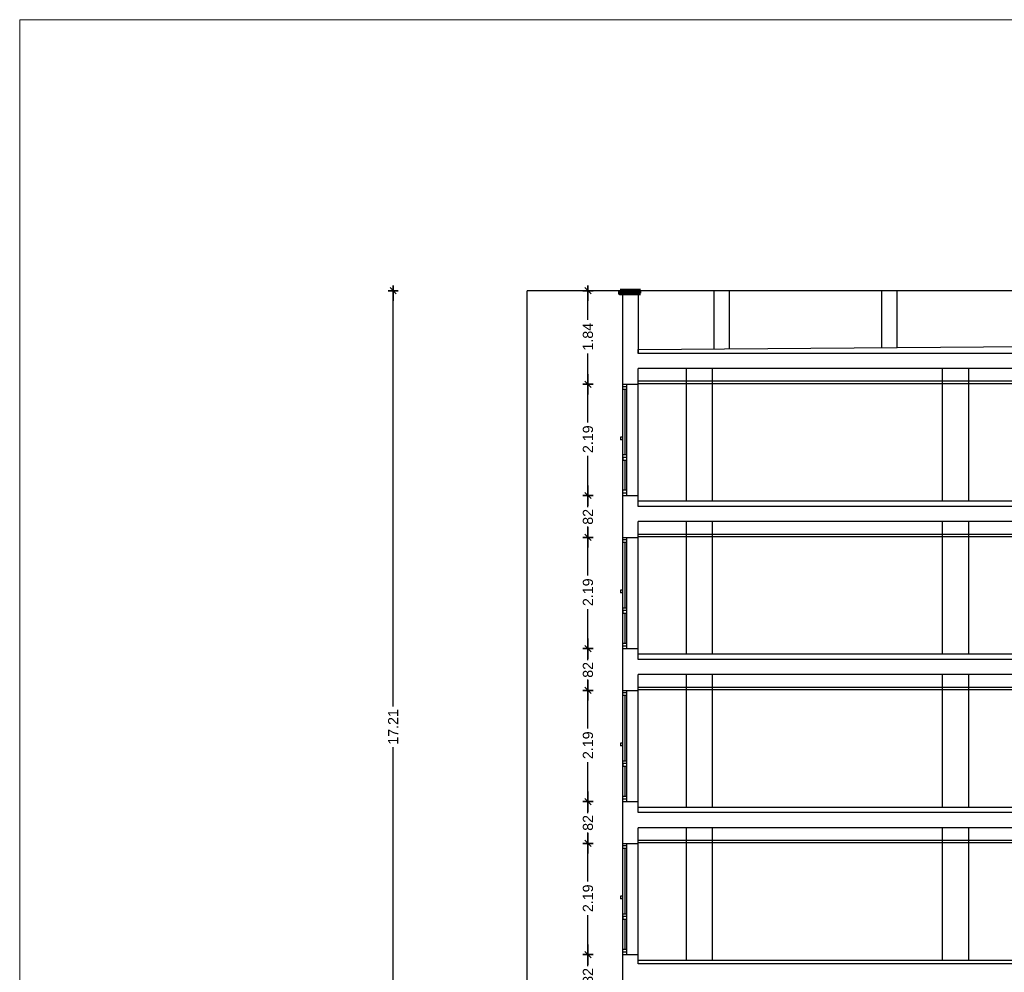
# Model space of a CAD drawing. Header units: metres. Extents: x -1 to 507, y -14 to 23.
# Tile 3 of 8: x 461 to 480, y 5 to 23. Entities that reach past the tile are written whole.
import ezdxf

# ---------------------------------------------------------------- set-up
doc = ezdxf.new("R2010")
doc.units = ezdxf.units.M
doc.header["$PDMODE"] = 65
doc.linetypes.add('CONTINUA', pattern=[0])
doc.layers.add('SECCIONS ACTUAL LONDRES 55', color=7, linetype='CONTINUA', lineweight=25)
doc.styles.add('ARIAL', font='arial.ttf')
doc.dimstyles.new('DIMSTYLE_3', dxfattribs={"dimtxt": 0.2, "dimasz": 0.2, "dimexe": 0, "dimexo": 1e-06, "dimgap": 0.1, "dimtad": 0, "dimrnd": 0.01, "dimzin": 4, "dimdsep": 46, "dimtxsty": 'ARIAL', "dimblk1": 'ALL_ML_STRICH', "dimblk2": 'ALL_ML_STRICH', "dimsah": 1, "dimcen": 0, "dimse1": 1, "dimse2": 1, "dimclrd": 2, "dimclre": 2, "dimclrt": 2, "dimadec": 0, "dimazin": 0, "dimtfac": 1, "dimtdec": 0, "dimtix": 1, "dimtmove": 2, "dimatfit": 3, "dimfxl": 0, "dimtzin": 0, "dimlwd": 0, "dimlwe": 35, "dimarcsym": 0})
doc.dimstyles.new('DIMSTYLE_4', dxfattribs={"dimtxt": 0.2, "dimasz": 0.2, "dimexe": 0, "dimexo": 1e-06, "dimgap": 0.1, "dimtad": 0, "dimdec": 0, "dimlfac": 100, "dimrnd": 1, "dimzin": 4, "dimdsep": 46, "dimtxsty": 'ARIAL', "dimblk1": 'ALL_ML_STRICH', "dimblk2": 'ALL_ML_STRICH', "dimsah": 1, "dimcen": 0, "dimse1": 1, "dimse2": 1, "dimclrd": 2, "dimclre": 2, "dimclrt": 2, "dimadec": 0, "dimazin": 0, "dimtfac": 1, "dimtdec": 0, "dimtix": 1, "dimtmove": 2, "dimatfit": 3, "dimfxl": 0, "dimtzin": 0, "dimlwd": 0, "dimlwe": 35, "dimarcsym": 0})
doc.dimstyles.new('DIMSTYLE_5', dxfattribs={"dimtxt": 0.2, "dimasz": 0.2, "dimexe": 0, "dimexo": 1e-06, "dimgap": 0.1, "dimtad": 0, "dimdec": 0, "dimlfac": 100, "dimrnd": 1, "dimzin": 4, "dimdsep": 46, "dimtxsty": 'ARIAL', "dimblk1": 'ALL_ML_STRICH', "dimblk2": 'ALL_ML_STRICH', "dimsah": 1, "dimcen": 0, "dimse1": 1, "dimse2": 1, "dimclrd": 2, "dimclre": 2, "dimclrt": 2, "dimadec": 0, "dimazin": 0, "dimtfac": 1, "dimtdec": 0, "dimtix": 1, "dimtmove": 2, "dimatfit": 3, "dimfxl": 0, "dimtzin": 0, "dimlwd": 0, "dimlwe": 35, "dimarcsym": 0})

# ---------------------------------------------------------------- blocks, each defined once
blk = doc.blocks.new('ALL_ML_STRICH')
at = {"color": 0, "linetype": 'ByBlock', "lineweight": -2}
for p, q in [((-1, 0), (0.5, 0)), ((-0.3, -0.3), (0.3, 0.3)), ((0, -0.5), (0, 0.5))]:
    blk.add_line(p, q, dxfattribs=at)
blk = doc.blocks.new('*D6')
at = {"layer": 'DEFPOINTS', "color": 2, "linetype": 'CONTINUA', "lineweight": 35, "transparency": 33554687}
for p in [(472.77, 4.862), (471.859, 4.041), (472.847, 4.041)]:
    blk.add_point(p, dxfattribs=at)
at = {"layer": 'SECCIONS ACTUAL LONDRES 55', "color": 2, "linetype": 'CONTINUA', "lineweight": -2, "transparency": 33554687}
for p, q in [((471.859, 4.634), (471.859, 4.862)), ((471.859, 4.041), (471.859, 4.254))]:
    blk.add_line(p, q, dxfattribs=at)
at = {"layer": 'SECCIONS ACTUAL LONDRES 55', "color": 2, "linetype": 'CONTINUA', "lineweight": 35, "transparency": 33554687, "xscale": 0.2, "yscale": 0.2, "zscale": 0.2}
for p, rotation in [((471.859, 4.862), 90), ((471.859, 4.041), 270)]:
    blk.add_blockref('ALL_ML_STRICH', p, dxfattribs=dict(at, rotation=rotation))
at = {"layer": 'SECCIONS ACTUAL LONDRES 55', "color": 2, "linetype": 'CONTINUA', "lineweight": 35, "transparency": 33554687, "insert": (471.859, 4.444), "char_height": 0.2, "width": 0.4, "attachment_point": 5, "rotation": 90, "style": 'ARIAL'}
blk.add_mtext('\\A1;{82}', dxfattribs=at)
blk = doc.blocks.new('*D7')
at = {"layer": 'DEFPOINTS', "color": 2, "linetype": 'CONTINUA', "lineweight": 35, "transparency": 33554687}
for p in [(472.695, 7.051), (471.859, 4.862), (472.77, 4.862)]:
    blk.add_point(p, dxfattribs=at)
at = {"layer": 'SECCIONS ACTUAL LONDRES 55', "color": 2, "linetype": 'CONTINUA', "lineweight": -2, "transparency": 33554687}
for p, q in [((471.859, 6.301), (471.859, 7.051)), ((471.859, 4.862), (471.859, 5.641))]:
    blk.add_line(p, q, dxfattribs=at)
at = {"layer": 'SECCIONS ACTUAL LONDRES 55', "color": 2, "linetype": 'CONTINUA', "lineweight": 35, "transparency": 33554687, "xscale": 0.2, "yscale": 0.2, "zscale": 0.2}
for p, rotation in [((471.859, 7.051), 90), ((471.859, 4.862), 270)]:
    blk.add_blockref('ALL_ML_STRICH', p, dxfattribs=dict(at, rotation=rotation))
at = {"layer": 'SECCIONS ACTUAL LONDRES 55', "color": 2, "linetype": 'CONTINUA', "lineweight": 35, "transparency": 33554687, "insert": (471.859, 5.971), "char_height": 0.2, "width": 0.8, "attachment_point": 5, "rotation": 90, "style": 'ARIAL'}
blk.add_mtext('\\A1;{2.19}', dxfattribs=at)
blk = doc.blocks.new('*D8')
at = {"layer": 'DEFPOINTS', "color": 2, "linetype": 'CONTINUA', "lineweight": 35, "transparency": 33554687}
for p in [(472.542, 7.872), (471.859, 7.051), (472.695, 7.051)]:
    blk.add_point(p, dxfattribs=at)
at = {"layer": 'SECCIONS ACTUAL LONDRES 55', "color": 2, "linetype": 'CONTINUA', "lineweight": -2, "transparency": 33554687}
for p, q in [((471.859, 7.644), (471.859, 7.872)), ((471.859, 7.051), (471.859, 7.264))]:
    blk.add_line(p, q, dxfattribs=at)
at = {"layer": 'SECCIONS ACTUAL LONDRES 55', "color": 2, "linetype": 'CONTINUA', "lineweight": 35, "transparency": 33554687, "xscale": 0.2, "yscale": 0.2, "zscale": 0.2}
for p, rotation in [((471.859, 7.872), 90), ((471.859, 7.051), 270)]:
    blk.add_blockref('ALL_ML_STRICH', p, dxfattribs=dict(at, rotation=rotation))
at = {"layer": 'SECCIONS ACTUAL LONDRES 55', "color": 2, "linetype": 'CONTINUA', "lineweight": 35, "transparency": 33554687, "insert": (471.859, 7.454), "char_height": 0.2, "width": 0.4, "attachment_point": 5, "rotation": 90, "style": 'ARIAL'}
blk.add_mtext('\\A1;{82}', dxfattribs=at)
blk = doc.blocks.new('*D9')
at = {"layer": 'DEFPOINTS', "color": 2, "linetype": 'CONTINUA', "lineweight": 35, "transparency": 33554687}
for p in [(472.592, 10.061), (471.859, 7.872), (472.542, 7.872)]:
    blk.add_point(p, dxfattribs=at)
at = {"layer": 'SECCIONS ACTUAL LONDRES 55', "color": 2, "linetype": 'CONTINUA', "lineweight": -2, "transparency": 33554687}
for p, q in [((471.859, 9.311), (471.859, 10.061)), ((471.859, 7.872), (471.859, 8.651))]:
    blk.add_line(p, q, dxfattribs=at)
at = {"layer": 'SECCIONS ACTUAL LONDRES 55', "color": 2, "linetype": 'CONTINUA', "lineweight": 35, "transparency": 33554687, "xscale": 0.2, "yscale": 0.2, "zscale": 0.2}
for p, rotation in [((471.859, 10.061), 90), ((471.859, 7.872), 270)]:
    blk.add_blockref('ALL_ML_STRICH', p, dxfattribs=dict(at, rotation=rotation))
at = {"layer": 'SECCIONS ACTUAL LONDRES 55', "color": 2, "linetype": 'CONTINUA', "lineweight": 35, "transparency": 33554687, "insert": (471.859, 8.981), "char_height": 0.2, "width": 0.8, "attachment_point": 5, "rotation": 90, "style": 'ARIAL'}
blk.add_mtext('\\A1;{2.19}', dxfattribs=at)
blk = doc.blocks.new('*D10')
at = {"layer": 'DEFPOINTS', "color": 2, "linetype": 'CONTINUA', "lineweight": 35, "transparency": 33554687}
for p in [(472.592, 10.882), (471.859, 10.061), (472.592, 10.061)]:
    blk.add_point(p, dxfattribs=at)
at = {"layer": 'SECCIONS ACTUAL LONDRES 55', "color": 2, "linetype": 'CONTINUA', "lineweight": -2, "transparency": 33554687}
for p, q in [((471.859, 10.654), (471.859, 10.882)), ((471.859, 10.061), (471.859, 10.274))]:
    blk.add_line(p, q, dxfattribs=at)
at = {"layer": 'SECCIONS ACTUAL LONDRES 55', "color": 2, "linetype": 'CONTINUA', "lineweight": 35, "transparency": 33554687, "xscale": 0.2, "yscale": 0.2, "zscale": 0.2}
for p, rotation in [((471.859, 10.882), 90), ((471.859, 10.061), 270)]:
    blk.add_blockref('ALL_ML_STRICH', p, dxfattribs=dict(at, rotation=rotation))
at = {"layer": 'SECCIONS ACTUAL LONDRES 55', "color": 2, "linetype": 'CONTINUA', "lineweight": 35, "transparency": 33554687, "insert": (471.859, 10.464), "char_height": 0.2, "width": 0.4, "attachment_point": 5, "rotation": 90, "style": 'ARIAL'}
blk.add_mtext('\\A1;{82}', dxfattribs=at)
blk = doc.blocks.new('*D11')
at = {"layer": 'DEFPOINTS', "color": 2, "linetype": 'CONTINUA', "lineweight": 35, "transparency": 33554687}
for p in [(472.592, 13.071), (471.859, 10.882), (472.592, 10.882)]:
    blk.add_point(p, dxfattribs=at)
at = {"layer": 'SECCIONS ACTUAL LONDRES 55', "color": 2, "linetype": 'CONTINUA', "lineweight": -2, "transparency": 33554687}
for p, q in [((471.859, 12.321), (471.859, 13.071)), ((471.859, 10.882), (471.859, 11.661))]:
    blk.add_line(p, q, dxfattribs=at)
at = {"layer": 'SECCIONS ACTUAL LONDRES 55', "color": 2, "linetype": 'CONTINUA', "lineweight": 35, "transparency": 33554687, "xscale": 0.2, "yscale": 0.2, "zscale": 0.2}
for p, rotation in [((471.859, 13.071), 90), ((471.859, 10.882), 270)]:
    blk.add_blockref('ALL_ML_STRICH', p, dxfattribs=dict(at, rotation=rotation))
at = {"layer": 'SECCIONS ACTUAL LONDRES 55', "color": 2, "linetype": 'CONTINUA', "lineweight": 35, "transparency": 33554687, "insert": (471.859, 11.991), "char_height": 0.2, "width": 0.8, "attachment_point": 5, "rotation": 90, "style": 'ARIAL'}
blk.add_mtext('\\A1;{2.19}', dxfattribs=at)
blk = doc.blocks.new('*D12')
at = {"layer": 'DEFPOINTS', "color": 2, "linetype": 'CONTINUA', "lineweight": 35, "transparency": 33554687}
for p in [(472.542, 13.892), (471.859, 13.071), (472.592, 13.071)]:
    blk.add_point(p, dxfattribs=at)
at = {"layer": 'SECCIONS ACTUAL LONDRES 55', "color": 2, "linetype": 'CONTINUA', "lineweight": -2, "transparency": 33554687}
for p, q in [((471.859, 13.664), (471.859, 13.892)), ((471.859, 13.071), (471.859, 13.284))]:
    blk.add_line(p, q, dxfattribs=at)
at = {"layer": 'SECCIONS ACTUAL LONDRES 55', "color": 2, "linetype": 'CONTINUA', "lineweight": 35, "transparency": 33554687, "xscale": 0.2, "yscale": 0.2, "zscale": 0.2}
for p, rotation in [((471.859, 13.892), 90), ((471.859, 13.071), 270)]:
    blk.add_blockref('ALL_ML_STRICH', p, dxfattribs=dict(at, rotation=rotation))
at = {"layer": 'SECCIONS ACTUAL LONDRES 55', "color": 2, "linetype": 'CONTINUA', "lineweight": 35, "transparency": 33554687, "insert": (471.859, 13.474), "char_height": 0.2, "width": 0.4, "attachment_point": 5, "rotation": 90, "style": 'ARIAL'}
blk.add_mtext('\\A1;{82}', dxfattribs=at)
blk = doc.blocks.new('*D13')
at = {"layer": 'DEFPOINTS', "color": 2, "linetype": 'CONTINUA', "lineweight": 35, "transparency": 33554687}
for p in [(472.542, 16.081), (471.859, 13.892), (472.542, 13.892)]:
    blk.add_point(p, dxfattribs=at)
at = {"layer": 'SECCIONS ACTUAL LONDRES 55', "color": 2, "linetype": 'CONTINUA', "lineweight": -2, "transparency": 33554687}
for p, q in [((471.859, 15.331), (471.859, 16.081)), ((471.859, 13.892), (471.859, 14.671))]:
    blk.add_line(p, q, dxfattribs=at)
at = {"layer": 'SECCIONS ACTUAL LONDRES 55', "color": 2, "linetype": 'CONTINUA', "lineweight": 35, "transparency": 33554687, "xscale": 0.2, "yscale": 0.2, "zscale": 0.2}
for p, rotation in [((471.859, 16.081), 90), ((471.859, 13.892), 270)]:
    blk.add_blockref('ALL_ML_STRICH', p, dxfattribs=dict(at, rotation=rotation))
at = {"layer": 'SECCIONS ACTUAL LONDRES 55', "color": 2, "linetype": 'CONTINUA', "lineweight": 35, "transparency": 33554687, "insert": (471.859, 15.001), "char_height": 0.2, "width": 0.8, "attachment_point": 5, "rotation": 90, "style": 'ARIAL'}
blk.add_mtext('\\A1;{2.19}', dxfattribs=at)
blk = doc.blocks.new('*D14')
at = {"layer": 'DEFPOINTS', "color": 2, "linetype": 'CONTINUA', "lineweight": 35, "transparency": 33554687}
for p in [(473.624, 17.923), (471.859, 16.081), (472.542, 16.081)]:
    blk.add_point(p, dxfattribs=at)
at = {"layer": 'SECCIONS ACTUAL LONDRES 55', "color": 2, "linetype": 'CONTINUA', "lineweight": -2, "transparency": 33554687}
for p, q in [((471.859, 17.347), (471.859, 17.923)), ((471.859, 16.081), (471.859, 16.687))]:
    blk.add_line(p, q, dxfattribs=at)
at = {"layer": 'SECCIONS ACTUAL LONDRES 55', "color": 2, "linetype": 'CONTINUA', "lineweight": 35, "transparency": 33554687, "xscale": 0.2, "yscale": 0.2, "zscale": 0.2}
for p, rotation in [((471.859, 17.923), 90), ((471.859, 16.081), 270)]:
    blk.add_blockref('ALL_ML_STRICH', p, dxfattribs=dict(at, rotation=rotation))
at = {"layer": 'SECCIONS ACTUAL LONDRES 55', "color": 2, "linetype": 'CONTINUA', "lineweight": 35, "transparency": 33554687, "insert": (471.859, 17.017), "char_height": 0.2, "width": 0.8, "attachment_point": 5, "rotation": 90, "style": 'ARIAL'}
blk.add_mtext('\\A1;{1.84}', dxfattribs=at)
blk = doc.blocks.new('*D50')
at = {"layer": 'DEFPOINTS', "color": 2, "linetype": 'CONTINUA', "lineweight": 35, "transparency": 33554687}
for p in [(470.663, 17.923), (468.027, 0.709), (468.152, 0.709)]:
    blk.add_point(p, dxfattribs=at)
at = {"layer": 'SECCIONS ACTUAL LONDRES 55', "color": 2, "linetype": 'CONTINUA', "lineweight": -2, "transparency": 33554687}
for p, q in [((468.027, 9.742), (468.027, 17.923)), ((468.027, 0.709), (468.027, 8.942))]:
    blk.add_line(p, q, dxfattribs=at)
at = {"layer": 'SECCIONS ACTUAL LONDRES 55', "color": 2, "linetype": 'CONTINUA', "lineweight": 35, "transparency": 33554687, "xscale": 0.2, "yscale": 0.2, "zscale": 0.2}
for p, rotation in [((468.027, 17.923), 90), ((468.027, 0.709), 270)]:
    blk.add_blockref('ALL_ML_STRICH', p, dxfattribs=dict(at, rotation=rotation))
at = {"layer": 'SECCIONS ACTUAL LONDRES 55', "color": 2, "linetype": 'CONTINUA', "lineweight": 35, "transparency": 33554687, "insert": (468.027, 9.342), "char_height": 0.2, "width": 1, "attachment_point": 5, "rotation": 90, "style": 'ARIAL'}
blk.add_mtext('\\A1;{17.21}', dxfattribs=at)

msp = doc.modelspace()

# ---------------------------------------------------------------- linework, layer by layer
at = {"layer": 'SECCIONS ACTUAL LONDRES 55', "color": 7, "linetype": 'CONTINUA', "lineweight": 25, "transparency": 33554687}
for p, q in [((482.732, 17.923), (470.663, 17.923)), ((470.663, 2.043), (470.663, 17.923)), ((472.492, 17.923), (472.893, 17.923)), ((472.492, 17.873), (472.492, 17.923)), ((472.893, 17.873), (472.492, 17.873)), ((472.542, 17.923), (472.847, 17.923)), ((472.542, 1.34), (472.542, 17.873)), ((472.847, 17.873), (472.847, 16.69)), ((472.893, 17.923), (472.893, 17.873)), ((474.333, 17.923), (474.333, 16.771)), ((474.634, 17.923), (474.634, 16.775)), ((477.631, 17.923), (477.631, 16.801)), ((477.932, 17.923), (477.932, 16.801)), ((472.847, 16.763), (482.732, 16.843)), ((472.847, 16.69), (472.847, 16.763)), ((498.802, 16.69), (472.847, 16.69)), ((498.472, 16.39), (472.847, 16.39)), ((472.847, 13.68), (472.847, 16.39)), ((473.8, 13.78), (473.8, 16.39)), ((474.308, 13.78), (474.308, 16.39)), ((478.833, 13.78), (478.833, 16.39)), ((479.35, 13.78), (479.35, 16.39)), ((472.542, 16.081), (472.847, 16.081)), ((472.542, 13.892), (472.542, 16.081)), ((472.623, 13.892), (472.623, 16.081)), ((498.472, 16.14), (472.847, 16.14)), ((498.472, 16.09), (472.847, 16.09)), ((472.623, 16.031), (472.542, 16.031)), ((472.623, 15.981), (472.542, 15.981)), ((472.583, 15.981), (472.583, 14.691)), ((472.502, 15.042), (472.502, 15.042)), ((472.542, 15.042), (472.502, 15.042)), ((472.502, 15.042), (472.502, 14.992)), ((472.502, 14.992), (472.502, 14.992)), ((472.542, 14.992), (472.502, 14.992)), ((472.583, 14.691), (472.542, 14.691)), ((472.623, 14.691), (472.542, 14.691)), ((472.583, 14.641), (472.542, 14.641)), ((472.542, 14.641), (472.542, 14.591)), ((472.623, 14.641), (472.542, 14.641)), ((472.542, 14.591), (472.623, 14.591)), ((472.583, 14.591), (472.583, 13.996)), ((472.623, 13.996), (472.542, 13.996)), ((472.623, 13.941), (472.542, 13.941)), ((472.542, 13.892), (472.847, 13.892)), ((498.472, 13.78), (472.847, 13.78)), ((498.472, 13.68), (472.847, 13.68)), ((498.472, 13.38), (472.847, 13.38)), ((472.847, 10.67), (472.847, 13.38)), ((473.8, 10.77), (473.8, 13.38)), ((474.308, 10.77), (474.308, 13.38)), ((478.833, 10.77), (478.833, 13.38)), ((479.35, 10.77), (479.35, 13.38)), ((472.542, 13.071), (472.847, 13.071)), ((472.542, 10.882), (472.542, 13.071)), ((472.623, 13.021), (472.542, 13.021)), ((472.623, 10.882), (472.623, 13.071)), ((498.472, 13.13), (472.847, 13.13)), ((498.472, 13.08), (472.847, 13.08)), ((472.623, 12.971), (472.542, 12.971)), ((472.583, 12.971), (472.583, 11.681)), ((472.502, 12.032), (472.502, 12.032)), ((472.542, 12.032), (472.502, 12.032)), ((472.502, 12.032), (472.502, 11.982)), ((472.502, 11.982), (472.502, 11.982)), ((472.542, 11.982), (472.502, 11.982)), ((472.583, 11.681), (472.542, 11.681)), ((472.623, 11.681), (472.542, 11.681)), ((472.583, 11.631), (472.542, 11.631)), ((472.542, 11.631), (472.542, 11.581)), ((472.623, 11.631), (472.542, 11.631)), ((472.542, 11.581), (472.623, 11.581)), ((472.583, 11.581), (472.583, 10.986)), ((472.623, 10.986), (472.542, 10.986)), ((472.623, 10.931), (472.542, 10.931)), ((472.542, 10.882), (472.847, 10.882)), ((498.472, 10.77), (472.847, 10.77)), ((498.472, 10.67), (472.847, 10.67)), ((498.472, 10.37), (472.847, 10.37)), ((472.847, 7.66), (472.847, 10.37)), ((473.8, 7.76), (473.8, 10.37)), ((474.308, 7.76), (474.308, 10.37)), ((478.833, 7.76), (478.833, 10.37)), ((479.35, 7.76), (479.35, 10.37)), ((498.472, 10.12), (472.847, 10.12)), ((472.542, 10.061), (472.847, 10.061)), ((472.542, 7.872), (472.542, 10.061)), ((472.623, 10.011), (472.542, 10.011)), ((472.623, 9.961), (472.542, 9.961)), ((472.583, 9.961), (472.583, 8.671)), ((472.623, 7.872), (472.623, 10.061)), ((498.472, 10.07), (472.847, 10.07)), ((472.502, 9.022), (472.502, 9.022)), ((472.542, 9.022), (472.502, 9.022)), ((472.502, 9.022), (472.502, 8.972)), ((472.502, 8.972), (472.502, 8.972)), ((472.542, 8.972), (472.502, 8.972)), ((472.583, 8.671), (472.542, 8.671)), ((472.623, 8.671), (472.542, 8.671)), ((472.583, 8.621), (472.542, 8.621)), ((472.542, 8.621), (472.542, 8.571)), ((472.623, 8.621), (472.542, 8.621)), ((472.542, 8.571), (472.623, 8.571)), ((472.583, 8.571), (472.583, 7.976)), ((472.623, 7.976), (472.542, 7.976)), ((472.623, 7.921), (472.542, 7.921)), ((472.542, 7.872), (472.847, 7.872)), ((498.472, 7.76), (472.847, 7.76)), ((498.472, 7.66), (472.847, 7.66)), ((498.472, 7.36), (472.847, 7.36)), ((472.847, 4.679), (472.847, 7.36)), ((473.8, 4.75), (473.8, 7.36)), ((474.308, 4.75), (474.308, 7.36)), ((478.833, 4.75), (478.833, 7.36)), ((479.35, 4.75), (479.35, 7.36)), ((472.542, 7.051), (472.847, 7.051)), ((472.542, 4.862), (472.542, 7.051)), ((472.623, 7.001), (472.542, 7.001)), ((472.623, 4.862), (472.623, 7.051)), ((498.472, 7.11), (472.847, 7.11)), ((498.472, 7.06), (472.847, 7.06)), ((472.623, 6.951), (472.542, 6.951)), ((472.583, 6.951), (472.583, 5.661)), ((472.502, 6.012), (472.502, 6.012)), ((472.542, 6.012), (472.502, 6.012)), ((472.502, 6.012), (472.502, 5.962)), ((472.502, 5.962), (472.502, 5.962)), ((472.542, 5.962), (472.502, 5.962)), ((472.583, 5.661), (472.542, 5.661)), ((472.623, 5.661), (472.542, 5.661)), ((472.583, 5.611), (472.542, 5.611)), ((472.542, 5.611), (472.542, 5.561)), ((472.623, 5.611), (472.542, 5.611)), ((472.542, 5.561), (472.623, 5.561)), ((472.583, 5.561), (472.583, 4.966)), ((472.623, 4.966), (472.542, 4.966)), ((472.623, 4.911), (472.542, 4.911)), ((472.542, 4.862), (472.847, 4.862)), ((498.472, 4.75), (472.847, 4.75)), ((498.472, 4.679), (472.847, 4.679))]:
    msp.add_line(p, q, dxfattribs=at)
at = {"layer": 'SECCIONS ACTUAL LONDRES 55', "color": 240, "linetype": 'CONTINUA', "lineweight": 140, "transparency": 33554687}
msp.add_line((472.893, 17.923), (472.492, 17.923), dxfattribs=at)
at = {"layer": 'SECCIONS ACTUAL LONDRES 55', "color": 52, "linetype": 'CONTINUA', "lineweight": 13, "transparency": 33554687}
msp.add_lwpolyline([(460.681, 23.253), (507.276, 23.253), (507.276, -13.64), (460.681, -13.64), (460.681, 23.253)], close=True, dxfattribs=at)
at = {"layer": 'SECCIONS ACTUAL LONDRES 55', "color": 240, "linetype": 'CONTINUA', "lineweight": 140, "transparency": 33554687}
msp.add_lwpolyline([(472.492, 17.923), (472.492, 17.873), (472.893, 17.873)], dxfattribs=at)

# ---------------------------------------------------------------- dimensions: what is measured, and where the dimension line sits
at = {"layer": 'SECCIONS ACTUAL LONDRES 55', "color": 2, "linetype": 'CONTINUA', "lineweight": 35, "transparency": 33554687}
for base, p1, p2, dimstyle, picture, middle in [((468.027, 17.923), (468.152, 0.709), (470.663, 17.923), 'DIMSTYLE_3', '*D50', (468.027, 9.342)), ((471.859, 17.923), (472.542, 16.081), (473.624, 17.923), 'DIMSTYLE_3', '*D14', (471.859, 17.017)), ((471.859, 16.081), (472.542, 13.892), (472.542, 16.081), 'DIMSTYLE_3', '*D13', (471.859, 15.001)), ((471.859, 13.892), (472.592, 13.071), (472.542, 13.892), 'DIMSTYLE_5', '*D12', (471.859, 13.474)), ((471.859, 13.071), (472.592, 10.882), (472.592, 13.071), 'DIMSTYLE_3', '*D11', (471.859, 11.991)), ((471.859, 10.882), (472.592, 10.061), (472.592, 10.882), 'DIMSTYLE_5', '*D10', (471.859, 10.464)), ((471.859, 10.061), (472.542, 7.872), (472.592, 10.061), 'DIMSTYLE_3', '*D9', (471.859, 8.981)), ((471.859, 7.872), (472.695, 7.051), (472.542, 7.872), 'DIMSTYLE_5', '*D8', (471.859, 7.454)), ((471.859, 7.051), (472.77, 4.862), (472.695, 7.051), 'DIMSTYLE_3', '*D7', (471.859, 5.971)), ((471.859, 4.862), (472.847, 4.041), (472.77, 4.862), 'DIMSTYLE_4', '*D6', (471.859, 4.444))]:
    dim = msp.add_linear_dim(base=base, p1=p1, p2=p2, angle=90, dimstyle=dimstyle, override={"dimpost": '<>', "dimclrd": 2, "dimclre": 2, "dimclrt": 2, "dimlwd": 0, "dimlwe": 35}, dxfattribs=at)
    dim.commit()
    dim.dimension.update_dxf_attribs({"geometry": picture, "text_midpoint": middle, "dimtype": 160})

doc.saveas('drawing.dxf')
